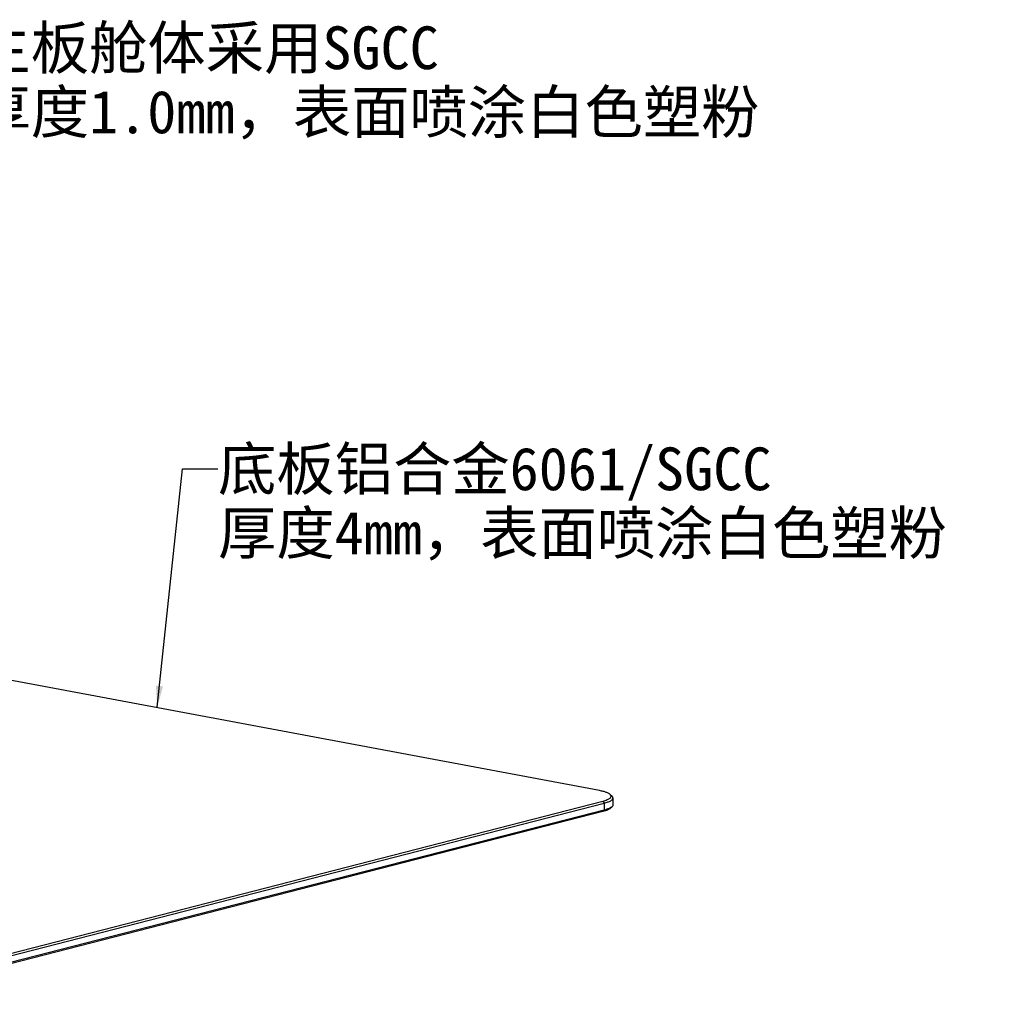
# Model space of a CAD drawing. Header units: millimetres. Extents: x 42 to 1167, y 41 to 792.
# Tile 21 of 55: x 461 to 598, y 57 to 195. Entities that reach past the tile are written whole.
import ezdxf

# ---------------------------------------------------------------- set-up
doc = ezdxf.new("R2010")
doc.units = ezdxf.units.MM
doc.header["$LTSCALE"] = 65.395
doc.layers.get('0').update_dxf_attribs({"linetype": 'CONTINUOUS'})
doc.layers.add('00_COMPONENTS', color=7, linetype='CONTINUOUS')
doc.layers.add('50_ALL_DETAILS', color=7, linetype='CONTINUOUS')
doc.styles.get("Standard").update_dxf_attribs({"font": 'simfang.ttf'})
doc.dimstyles.get("Standard").update_dxf_attribs({"dimtxt": 3, "dimasz": 3, "dimexe": 2.5, "dimexo": 0.5, "dimtad": 1, "dimdsep": 46, "dimtxsty": 'STANDARD', "dimblk": '_FILLED', "dimblk1": '_FILLED', "dimblk2": '_FILLED', "dimcen": 0.09, "dimclrt": 3, "dimazin": 2, "dimtol": 1, "dimtp": 0.01, "dimtm": 0.01, "dimtfac": 1, "dimtofl": 0, "dimtmove": 0, "dimatfit": 3, "dimldrblk": '_FILLED', "dimfxl": 1, "dimtolj": 1, "dimarcsym": 0})

# ---------------------------------------------------------------- blocks, each defined once
blk = doc.blocks.new('_FILLED')
at = {"color": 0, "linetype": 'ByBlock'}
blk.add_solid([(0, 0), (-1, 0.167), (-1, -0.167)], dxfattribs=at)

msp = doc.modelspace()

# ---------------------------------------------------------------- linework, layer by layer
at = {"layer": '00_COMPONENTS', "color": 7}
for p, q in [((542.1552, 86.9459), (441.1728, 105.8655)), ((543.6567, 86.4028), (543.9015, 86.1727)), ((544.0318, 85.9249), (544.0368, 84.9494)), ((437.3568, 58.4236), (542.6081, 85.4726)), ((437.5463, 58.1445), (542.7976, 85.1934)), ((543.6668, 84.4677), (543.9091, 84.7004)), ((542.6157, 84.0094), (437.3643, 56.9604)), ((542.8027, 84.218), (437.5514, 57.169))]:
    msp.add_line(p, q, dxfattribs=at)
at = {"layer": '00_COMPONENTS', "color": 4}
for p, q in [((542.6081, 85.4726), (542.7976, 85.1934)), ((542.7976, 85.1934), (542.8027, 84.218)), ((542.6157, 84.0094), (542.8027, 84.218))]:
    msp.add_line(p, q, dxfattribs=at)
at = {"layer": '00_COMPONENTS', "color": 7}
for points, knots in [([(543.6567, 86.4028), (543.6263, 86.4315), (543.5544, 86.4874), (543.4277, 86.5628), (543.2748, 86.6357), (543.0233, 86.7342), (542.6483, 86.8446), (542.329, 86.9133), (542.1552, 86.9459)], [0, 0, 0, 0, 0.07776109, 0.16883085, 0.27376639, 0.39265317, 0.67107258, 1, 1, 1, 1]), ([(542.6081, 85.4726), (542.7237, 85.5023), (542.9374, 85.5632), (543.227, 85.6686), (543.459, 85.78), (543.6116, 85.8828), (543.6985, 85.9691), (543.7435, 86.0309), (543.772, 86.0938), (543.7833, 86.1577), (543.7767, 86.2217), (543.7528, 86.2847), (543.7121, 86.3464), (543.6767, 86.3841), (543.6567, 86.4028)], [0, 0, 0, 0, 0.21031967, 0.39148765, 0.54236277, 0.66327437, 0.71341214, 0.75762481, 0.79722608, 0.83410016, 0.87059664, 0.90913923, 0.95177921, 1, 1, 1, 1]), ([(542.7976, 85.1934), (542.8915, 85.2176), (543.0689, 85.267), (543.3163, 85.3499), (543.5295, 85.437), (543.7069, 85.5277), (543.8476, 85.6214), (543.951, 85.7181), (544.0163, 85.8187), (544.032, 85.8913), (544.0318, 85.9249)], [0, 0, 0, 0, 0.19341947, 0.36708025, 0.52018396, 0.65237965, 0.76398233, 0.85639955, 0.93294499, 1, 1, 1, 1]), ([(544.0318, 85.9249), (544.0317, 85.9459), (544.0256, 85.9895), (543.9998, 86.053), (543.9578, 86.1153), (543.9217, 86.1536), (543.9015, 86.1727)], [0, 0, 0, 0, 0.21969254, 0.4526966, 0.71011657, 1, 1, 1, 1]), ([(543.6668, 84.4677), (543.617, 84.4199), (543.4884, 84.3288), (543.2532, 84.2129), (542.9559, 84.1032), (542.7353, 84.0402), (542.6157, 84.0094)], [0, 0, 0, 0, 0.17891626, 0.4050813, 0.67936483, 1, 1, 1, 1]), ([(543.9091, 84.7004), (543.8568, 84.6501), (543.7214, 84.5542), (543.4738, 84.4322), (543.1609, 84.3167), (542.9287, 84.2504), (542.8027, 84.218)], [0, 0, 0, 0, 0.17891626, 0.4050813, 0.67936481, 1, 1, 1, 1]), ([(544.0368, 84.9494), (544.0369, 84.9284), (544.0314, 84.8848), (544.0062, 84.821), (543.9649, 84.7582), (543.9292, 84.7196), (543.9091, 84.7004)], [0, 0, 0, 0, 0.21969255, 0.45269658, 0.71011666, 1, 1, 1, 1])]:
    msp.add_open_spline(points, degree=3, knots=knots, dxfattribs=at)

# ---------------------------------------------------------------- texts
at = {"layer": '50_ALL_DETAILS', "color": 3, "char_height": 6, "attachment_point": 1, "line_spacing_factor": 0.9}
for s, insert, width in [('主板舱体采用SGCC\\P厚度1.0mm，表面喷涂白色塑粉', (454.1658, 194.1973), 118.710938), ('底板铝合金6061/SGCC\\P厚度4mm，表面喷涂白色塑粉', (488.6187, 135.1075), 109.898438)]:
    msp.add_mtext(s, dxfattribs=dict(at, insert=insert, width=width))

# ---------------------------------------------------------------- leaders
at = {"layer": '50_ALL_DETAILS', "color": 4, "annotation_type": 0, "has_hookline": 1, "hookline_direction": 1, "text_width": 108.4114}
msp.add_leader([(480.0961, 98.6461), (483.6187, 132.1075), (488.6187, 132.1075)], dimstyle='STANDARD', override={"dimtad": 0}, dxfattribs=at)

doc.saveas('drawing.dxf')
